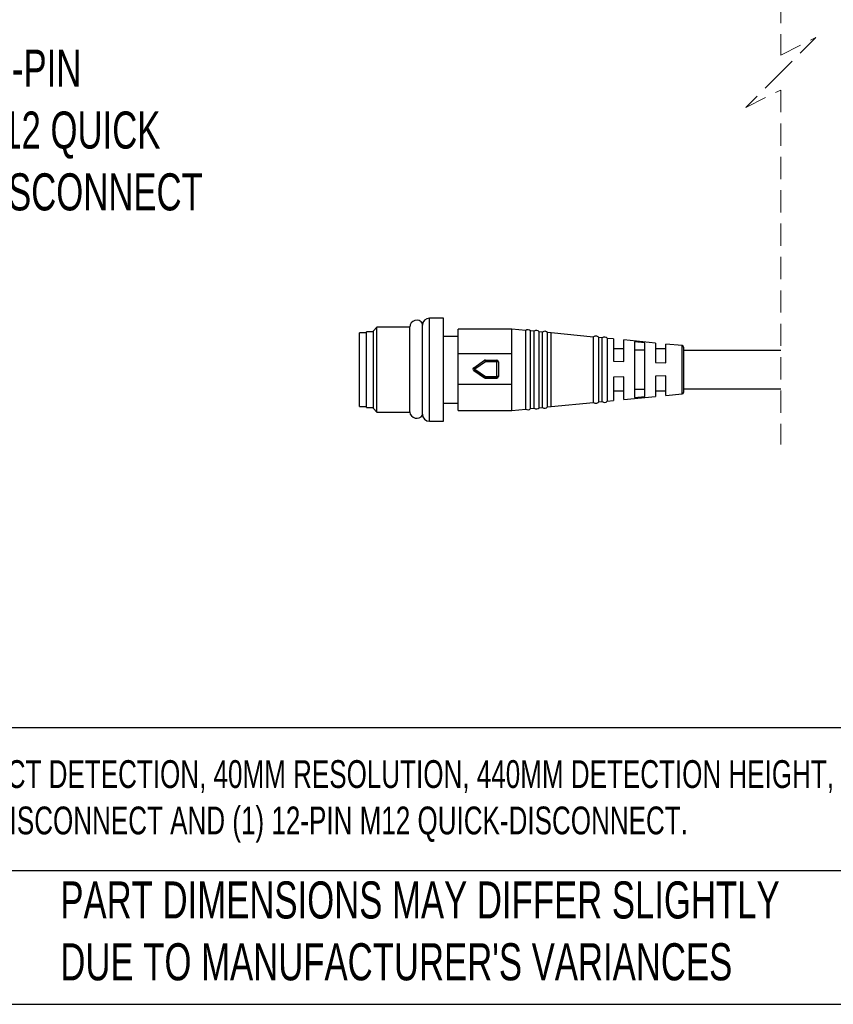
# Model space of a CAD drawing. Header units: millimetres. Extents: x 16 to 683, y 16 to 524.
# Tile 2 of 12: x 132 to 248, y 16 to 156. Entities that reach past the tile are written whole.
import ezdxf

# ---------------------------------------------------------------- set-up
doc = ezdxf.new("R2010")
doc.units = ezdxf.units.MM
doc.header["$LTSCALE"] = 2.5
doc.linetypes.add('HIDDEN', pattern=[1.905, 1.27, -0.635])
doc.layers.add('DIMENSIONS', color=140, linetype='Continuous', lineweight=25)
doc.layers.add('TEXT', color=140, linetype='Continuous', lineweight=25)
doc.styles.add('SLDTEXTSTYLE0', font='TXT', dxfattribs={"width": 0.7})

msp = doc.modelspace()

# ---------------------------------------------------------------- linework, layer by layer
at = {"color": 7, "linetype": 'HIDDEN', "lineweight": 18}
for p, q in [((240.612, 201.899), (240.612, 151.312)), ((240.612, 151.312), (245.612, 153.812)), ((245.612, 153.812), (240.612, 148.812)), ((240.612, 148.812), (235.612, 143.812)), ((235.612, 143.812), (240.612, 146.312)), ((240.612, 146.312), (240.612, 95.724))]:
    msp.add_line(p, q, dxfattribs=at)
for p, q in [((182.979, 112.462), (182.471, 111.954)), ((187.663, 112.462), (182.979, 112.462)), ((182.979, 100.361), (182.979, 112.462)), ((192.471, 113.762), (190.471, 113.762)), ((190.471, 99.062), (190.471, 113.762)), ((192.471, 99.062), (192.471, 113.762)), ((181.471, 111.662), (180.471, 111.662)), ((180.471, 101.162), (180.471, 111.662)), ((182.471, 111.812), (181.471, 111.812)), ((181.471, 101.012), (181.471, 111.812)), ((182.471, 100.869), (182.471, 111.954)), ((194.571, 111.162), (192.471, 111.162)), ((202.234, 112.212), (194.571, 112.212)), ((194.571, 108.656), (194.571, 112.212)), ((204.206, 112.02), (202.234, 112.212)), ((202.234, 108.656), (202.234, 112.212)), ((204.206, 106.496), (204.206, 112.02)), ((205.416, 111.902), (204.907, 111.951)), ((204.907, 100.872), (204.907, 111.951)), ((205.416, 106.494), (205.416, 111.902)), ((206.626, 111.784), (206.123, 111.833)), ((206.123, 100.991), (206.123, 111.833)), ((206.626, 106.492), (206.626, 111.784)), ((207.837, 111.666), (207.338, 111.715)), ((207.338, 101.109), (207.338, 111.715)), ((213.903, 111.078), (207.837, 111.666)), ((207.837, 101.157), (207.837, 111.666)), ((213.903, 106.482), (213.903, 111.09)), ((215.117, 110.96), (214.629, 111.007)), ((214.629, 101.816), (214.629, 111.007)), ((215.117, 106.48), (215.117, 110.96)), ((215.831, 110.89), (215.831, 101.933)), ((216.73, 110.8), (215.831, 110.888)), ((216.73, 110.8), (216.73, 107.611)), ((222.73, 110.216), (218.221, 110.655)), ((218.221, 107.571), (218.221, 110.655)), ((219.721, 110.4), (219.721, 102.454)), ((221.221, 110.249), (219.721, 110.4)), ((221.221, 102.605), (221.221, 110.249)), ((222.73, 110.216), (222.73, 107.451)), ((226.54, 109.845), (224.221, 110.071)), ((224.221, 107.412), (224.221, 110.071)), ((226.54, 102.978), (226.54, 109.845)), ((226.721, 109.646), (226.721, 103.177)), ((202.234, 108.656), (194.571, 108.656)), ((194.571, 104.329), (194.571, 108.656)), ((202.234, 104.329), (202.234, 108.656)), ((218.221, 109.412), (216.73, 109.412)), ((219.721, 109.255), (221.221, 109.255)), ((224.221, 109.412), (222.73, 109.412)), ((240.612, 109.162), (226.721, 109.162)), ((196.792, 106.703), (198.339, 107.752)), ((198.479, 107.549), (196.932, 106.5)), ((198.479, 107.795), (198.479, 107.549)), ((198.479, 107.795), (200.068, 107.795)), ((200.068, 107.549), (198.479, 107.549)), ((200.068, 107.795), (200.068, 107.549)), ((200.068, 105.451), (200.068, 107.549)), ((200.318, 107.545), (200.318, 105.447)), ((216.73, 107.611), (218.221, 107.571)), ((222.73, 107.451), (224.221, 107.412)), ((196.682, 106.496), (196.682, 106.493)), ((198.339, 105.24), (196.792, 106.289)), ((196.792, 106.289), (196.792, 106.286)), ((196.792, 106.286), (198.339, 105.237)), ((196.932, 106.5), (198.479, 105.451)), ((198.479, 105.197), (198.479, 105.451)), ((198.479, 105.451), (200.068, 105.451)), ((200.068, 105.197), (200.068, 105.451)), ((200.318, 105.447), (200.318, 105.444)), ((204.206, 100.804), (204.206, 106.496)), ((205.416, 100.921), (205.416, 106.494)), ((206.626, 101.039), (206.626, 106.492)), ((213.903, 101.734), (213.903, 106.482)), ((215.117, 101.863), (215.117, 106.48)), ((218.221, 105.375), (216.73, 105.34)), ((218.221, 102.168), (218.221, 105.375)), ((224.221, 105.518), (222.73, 105.482)), ((222.73, 105.482), (222.73, 102.607)), ((224.221, 102.752), (224.221, 105.518)), ((194.571, 104.329), (202.234, 104.329)), ((194.571, 100.612), (194.571, 104.329)), ((198.339, 105.237), (198.339, 105.24)), ((200.068, 105.197), (198.479, 105.197)), ((198.479, 105.197), (198.479, 105.194)), ((198.479, 105.194), (200.068, 105.194)), ((200.068, 105.194), (200.068, 105.197)), ((202.234, 100.612), (202.234, 104.329)), ((216.73, 105.34), (216.73, 102.023)), ((216.73, 103.412), (218.221, 103.412)), ((218.221, 102.168), (222.73, 102.607)), ((221.221, 103.599), (219.721, 103.599)), ((219.721, 102.454), (221.221, 102.605)), ((222.73, 103.412), (224.221, 103.412)), ((224.221, 102.752), (226.54, 102.978)), ((226.721, 103.662), (240.612, 103.662)), ((180.471, 101.162), (181.471, 101.162)), ((192.471, 101.662), (194.571, 101.662)), ((207.338, 101.109), (207.837, 101.157)), ((207.837, 101.157), (213.903, 101.746)), ((214.629, 101.816), (215.117, 101.863)), ((215.831, 101.935), (216.73, 102.023)), ((181.471, 101.012), (182.471, 101.012)), ((182.471, 100.869), (182.979, 100.361)), ((182.979, 100.361), (187.663, 100.361)), ((194.571, 100.612), (202.234, 100.612)), ((202.234, 100.612), (204.206, 100.804)), ((204.907, 100.872), (205.416, 100.921)), ((206.123, 100.99), (206.626, 101.039)), ((190.471, 99.062), (192.471, 99.062))]:
    msp.add_line(p, q)
for centre, radius, start, end in [((188.652, 112.481), 1, 31.83154, 180.00057), ((190.471, 112.762), 1, 90.00116, 179.99948), ((204.521, 111.621), 0.508, 40.5937, 128.28379), ((205.734, 111.505), 0.508, 40.14794, 128.72955), ((206.947, 111.39), 0.508, 39.70666, 129.17122), ((214.226, 110.698), 0.508, 37.4889, 129.56741), ((215.439, 110.567), 0.508, 39.56799, 129.34568), ((226.521, 109.646), 0.2, 0.00076, 84.43808), ((198.479, 107.545), 0.25, 89.99184, 124.14434), ((200.068, 107.545), 0.25, 0.0084, 90.001), ((200.131, 103.388), 4.161, 87.41692, 90.86038), ((196.932, 106.496), 0.25, 124.14542, 235.85458), ((196.932, 106.492), 0.25, 179.99107, 235.86479), ((191.139, 102.649), 6.956, 33.61712, 35.6507), ((204.804, 101.086), 7.685, 145.3902, 147.27738), ((200.131, 101.294), 4.157, 87.41459, 90.861), ((200.068, 105.447), 0.25, 269.99949, 359.99112), ((200.068, 105.444), 0.25, 269.99865, 359.99196), ((198.479, 105.447), 0.25, 235.85566, 270.00816), ((198.479, 105.444), 0.25, 235.85566, 270.00816), ((226.521, 103.177), 0.2, 275.56378, 359.99845), ((214.226, 102.125), 0.508, 230.43161, 322.51208), ((215.439, 102.256), 0.508, 230.65413, 320.43279), ((188.652, 100.481), 1, 186.92053, 327.03237), ((190.471, 100.062), 1, 180.0003, 269.99884), ((204.521, 101.202), 0.508, 231.71537, 319.40654), ((205.734, 101.318), 0.508, 231.27064, 319.85127), ((206.947, 101.433), 0.508, 230.82878, 320.29334)]:
    msp.add_arc(centre, radius, start, end)
for points, knots in [([(187.654, 106.651), (187.653, 107.207), (187.653, 108.129), (187.653, 109.439), (187.653, 110.542), (187.653, 111.511), (187.652, 112.116), (187.652, 112.371), (187.652, 112.393)], [0, 0, 0, 0, 0.29007299, 0.48211172, 0.68418687, 0.86669072, 0.98837531, 1, 1, 1, 1]), ([(189.481, 99.923), (189.481, 100.113), (189.482, 100.532), (189.483, 101.271), (189.484, 102.22), (189.485, 103.406), (189.487, 104.789), (189.49, 106.223), (189.492, 107.852), (189.495, 109.348), (189.498, 111.131), (189.5, 111.692), (189.502, 113.172), (189.502, 112.951), (189.502, 112.937)], [0, 0, 0, 0, 0.0435138, 0.0961568, 0.1692199, 0.2609395, 0.3680454, 0.485702, 0.590468, 0.7379062, 0.8440465, 0.9526479, 0.996998, 1, 1, 1, 1]), ([(198.339, 107.752), (198.342, 107.747), (198.357, 107.728), (198.385, 107.687), (198.428, 107.624), (198.461, 107.575), (198.479, 107.549)], [0, 0, 0, 0, 0.0722927, 0.2877414, 0.6134591, 1, 1, 1, 1]), ([(187.659, 100.416), (187.659, 100.399), (187.66, 100.196), (187.659, 101.416), (187.658, 101.863), (187.656, 103.072), (187.655, 104.152), (187.654, 105.384), (187.654, 106.224), (187.654, 106.651)], [0, 0, 0, 0, 0.0074301, 0.0879601, 0.2670075, 0.4217999, 0.6011116, 0.7968054, 1, 1, 1, 1]), ([(196.792, 106.289), (196.795, 106.295), (196.809, 106.317), (196.838, 106.36), (196.881, 106.425), (196.914, 106.474), (196.932, 106.5)], [0, 0, 0, 0, 0.079988, 0.2980522, 0.6211638, 1, 1, 1, 1])]:
    msp.add_open_spline(points, degree=3, knots=knots)
at = {"layer": 'TEXT'}
for p, q in [((682.625, 55.315), (15.875, 55.315)), ((682.625, 34.925), (15.875, 34.925)), ((15.875, 15.875), (682.625, 15.875))]:
    msp.add_line(p, q, dxfattribs=at)

# ---------------------------------------------------------------- texts
at = {"layer": 'DIMENSIONS', "insert": (125.381, 152.076), "char_height": 5.29167, "attachment_point": 1, "style": 'SLDTEXTSTYLE0'}
msp.add_mtext('12-PIN^JM12 QUICK^JDISCONNECT', dxfattribs=at)
at = {"layer": 'TEXT', "attachment_point": 1, "style": 'SLDTEXTSTYLE0'}
for s, insert, char_height in [('PROSENSE FLG LIGHT GRID, SENDER/RECEIVER PAIR, OBJECT DETECTION, 40MM RESOLUTION, 440MM DETECTION HEIGHT, 0.1-^J10M OPERATING DISTANCE, NPN/PNP, (1) 8-PIN M12 QUICK-DISCONNECT AND (1) 12-PIN M12 QUICK-DISCONNECT.', (19.914, 50.706), 3.96875), ("PART DIMENSIONS MAY DIFFER SLIGHTLY ^JDUE TO MANUFACTURER'S VARIANCES", (137.798, 33.41), 5.29167)]:
    msp.add_mtext(s, dxfattribs=dict(at, insert=insert, char_height=char_height))

doc.saveas('drawing.dxf')
